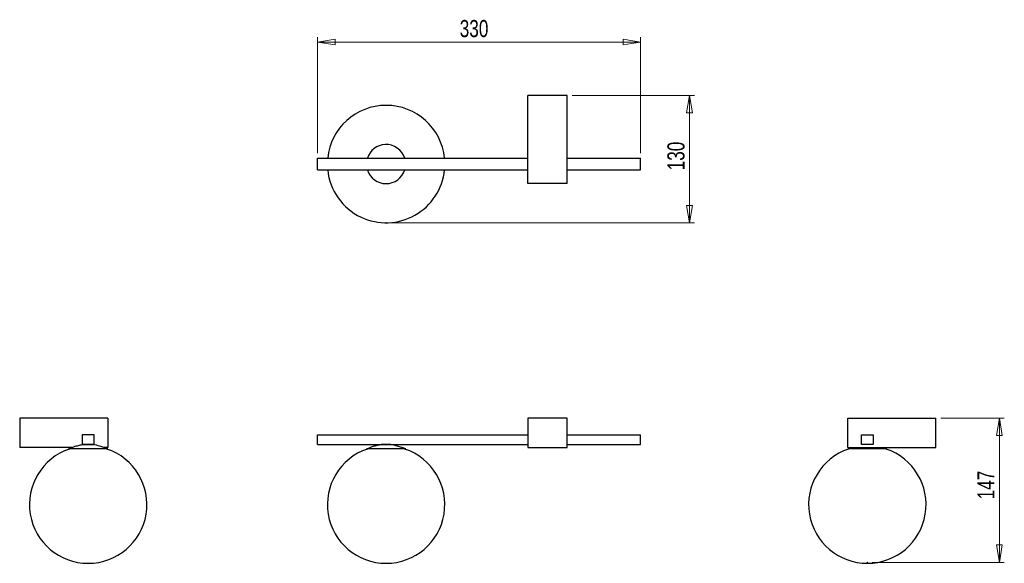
# Model space of a CAD drawing. Header units: millimetres. Extents: x 24 to 225, y 82 to 194.
import ezdxf

# ---------------------------------------------------------------- set-up
doc = ezdxf.new("R2010")
doc.units = ezdxf.units.MM
doc.header["$PDSIZE"] = -1
doc.styles.add('SLDTEXTSTYLE0', font='TXT', dxfattribs={"width": 0.75})
doc.dimstyles.new('SLDDIMSTYLE0', dxfattribs={"dimtxt": 3.5, "dimasz": 3.556, "dimexe": 0, "dimexo": 0.0625, "dimgap": 0.875, "dimtad": 1, "dimdec": 0, "dimlfac": 5, "dimrnd": 1e-09, "dimzin": 12, "dimdsep": 46, "dimtxsty": 'SLDTEXTSTYLE0', "dimblk1": 'CLOSED', "dimblk2": 'CLOSED', "dimsah": 1, "dimcen": 0.09, "dimadec": 0, "dimazin": 3, "dimtfac": 1, "dimtofl": 0, "dimtmove": 0, "dimatfit": 3, "dimldrblk": 'CLOSED', "dimfxl": 0, "dimfrac": 2, "dimtolj": 1, "dimtzin": 12, "dimarcsym": 0})
doc.dimstyles.new('SLDDIMSTYLE1', dxfattribs={"dimtxt": 3.5, "dimasz": 3.556, "dimexe": 0, "dimexo": 0.0625, "dimgap": 0.875, "dimtad": 1, "dimdec": 0, "dimlfac": 5, "dimrnd": 1e-09, "dimzin": 12, "dimdsep": 46, "dimtxsty": 'SLDTEXTSTYLE0', "dimblk1": 'CLOSED', "dimblk2": 'CLOSED', "dimsah": 1, "dimcen": 0.09, "dimadec": 0, "dimazin": 3, "dimtfac": 1, "dimtdec": 0, "dimtofl": 0, "dimtmove": 0, "dimatfit": 3, "dimldrblk": 'CLOSED', "dimfxl": 0, "dimfrac": 2, "dimtolj": 1, "dimtzin": 12, "dimarcsym": 0})

# ---------------------------------------------------------------- blocks, each defined once
blk = doc.blocks.new('_Closed')
at = {"color": 0, "linetype": 'ByBlock', "lineweight": -2}
for p, q in [((-1, 0.166667), (0, 0)), ((-1, 0.166667), (-1, -0.166667)), ((0, 0), (-1, -0.166667)), ((0, 0), (-1, 0))]:
    blk.add_line(p, q, dxfattribs=at)
blk = doc.blocks.new('_D')
at = {"color": 7, "linetype": 'Continuous', "lineweight": 0}
for p, q in [((136.52, 178.01), (161.52, 178.01)), ((160.52, 152.01), (160.52, 178.01)), ((99.52, 152.01), (161.52, 152.01))]:
    blk.add_line(p, q, dxfattribs=at)
at = {"color": 7, "linetype": 'Continuous', "lineweight": 18, "xscale": 3.556, "yscale": 3.556}
for p, rotation in [((160.52, 178.01), 90.0000000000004), ((160.52, 152.01), 270.0000000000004)]:
    blk.add_blockref('_Closed', p, dxfattribs=dict(at, rotation=rotation))
at = {"color": 7, "linetype": 'Continuous', "lineweight": 18, "insert": (156.01, 162.73), "char_height": 3.5, "attachment_point": 1, "rotation": 90, "style": 'SLDTEXTSTYLE0'}
blk.add_mtext('130', dxfattribs=at)
blk = doc.blocks.new('_D_1')
at = {"color": 7, "linetype": 'Continuous', "lineweight": 0}
for p, q in [((84.52, 166.21), (84.52, 189.95)), ((150.52, 166.21), (150.52, 189.95)), ((84.52, 188.95), (150.52, 188.95))]:
    blk.add_line(p, q, dxfattribs=at)
at = {"color": 7, "linetype": 'Continuous', "lineweight": 18, "xscale": 3.556, "yscale": 3.556, "rotation": 180.0000000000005}
blk.add_blockref('_Closed', (84.52, 188.95, 50.9), dxfattribs=at)
at = {"color": 7, "linetype": 'Continuous', "lineweight": 18, "xscale": 3.556, "yscale": 3.556}
blk.add_blockref('_Closed', (150.52, 188.95, 50.9), dxfattribs=at)
at = {"color": 7, "linetype": 'Continuous', "lineweight": 18, "insert": (113.57, 193.46), "char_height": 3.5, "attachment_point": 1, "style": 'SLDTEXTSTYLE0'}
blk.add_mtext('330', dxfattribs=at)
blk = doc.blocks.new('_D_2')
at = {"color": 7, "linetype": 'Continuous', "lineweight": 0}
for p, q in [((211.88, 112.06), (224.87, 112.06)), ((223.87, 82.59), (223.87, 112.06)), ((197.88, 82.59), (224.87, 82.59))]:
    blk.add_line(p, q, dxfattribs=at)
at = {"color": 7, "linetype": 'Continuous', "lineweight": 18, "xscale": 3.556, "yscale": 3.556}
for p, rotation in [((223.87, 112.06), 90.0000000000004), ((223.87, 82.59), 270.0000000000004)]:
    blk.add_blockref('_Closed', p, dxfattribs=dict(at, rotation=rotation))
at = {"color": 7, "linetype": 'Continuous', "lineweight": 18, "insert": (219.36, 95.46), "char_height": 3.5, "attachment_point": 1, "rotation": 90, "style": 'SLDTEXTSTYLE0'}
blk.add_mtext('147', dxfattribs=at)

msp = doc.modelspace()

# ---------------------------------------------------------------- linework, layer by layer
at = {"color": 7, "linetype": 'Continuous', "lineweight": 25}
for p, q in [((127.52, 160.01), (127.52, 178.01)), ((135.52, 178.01), (127.52, 178.01)), ((135.52, 160.01), (135.52, 178.01)), ((84.52, 162.81), (84.52, 165.21)), ((84.52, 165.21), (127.52, 165.21)), ((135.52, 165.21), (150.52, 165.21)), ((150.52, 162.81), (150.52, 165.21)), ((84.52, 162.81), (127.52, 162.81)), ((135.52, 162.81), (150.52, 162.81)), ((135.52, 160.01), (127.52, 160.01)), ((41.63, 112.06), (23.63, 112.06)), ((23.63, 112.06), (23.63, 106.06)), ((41.63, 112.06), (41.63, 106.06)), ((135.52, 112.06), (127.52, 112.06)), ((127.52, 112.06), (127.52, 106.06)), ((135.52, 106.06), (135.52, 112.06)), ((192.88, 106.06), (192.88, 112.06)), ((192.88, 112.06), (210.88, 112.06)), ((210.88, 106.06), (210.88, 112.06)), ((38.83, 108.68), (36.43, 108.68)), ((36.43, 108.68), (36.43, 106.68)), ((38.83, 106.68), (38.83, 108.68)), ((84.52, 106.68), (84.52, 108.68)), ((84.52, 108.68), (127.52, 108.68)), ((135.52, 108.68), (150.52, 108.68)), ((150.52, 106.68), (150.52, 108.68)), ((195.68, 108.68), (198.08, 108.68)), ((195.68, 106.68), (195.68, 108.68)), ((198.08, 108.68), (198.08, 106.68)), ((36.43, 106.68), (38.83, 106.68)), ((84.52, 106.68), (127.52, 106.68)), ((135.52, 106.68), (150.52, 106.68)), ((198.08, 106.68), (195.68, 106.68)), ((34.43, 106.06), (23.63, 106.06)), ((33.64, 105.77), (33.63, 105.77)), ((41.63, 105.77), (33.64, 105.77)), ((36.63, 106.65), (36.63, 106.65)), ((38.63, 106.65), (36.63, 106.65)), ((41.63, 106.06), (40.88, 106.06)), ((102.52, 105.77), (94.52, 105.77)), ((99.52, 106.65), (97.52, 106.65)), ((127.52, 106.06), (135.52, 106.06)), ((193.67, 106.06), (192.88, 105.77)), ((192.88, 106.06), (210.88, 106.06)), ((200.88, 105.77), (192.88, 105.77)), ((200.88, 105.77), (200.13, 106.06))]:
    msp.add_line(p, q, dxfattribs=at)
for centre, radius, start, end in [((98.52, 164.01), 12, 5.7392, 174.2608), ((98.52, 164.01), 4, 92.7625, 162.5424), ((98.52, 164.01), 4, 17.4576, 92.7625), ((98.52, 164.01), 12, 185.7392, 244.7136), ((98.52, 164.01), 12, 244.7136, 354.2608), ((98.52, 164.01), 4, 197.4576, 342.5424), ((37.63, 94.39), 12, 108.6213, 71.3787), ((98.52, 94.39), 12, 108.6213, 71.3787), ((196.88, 94.39), 12, 108.6213, 71.3787)]:
    msp.add_arc(centre, radius, start, end, dxfattribs=at)
for points, knots in [([(36.63, 106.65), (36.34, 106.6), (35.77, 106.49), (34.76, 106.22), (34.06, 105.94), (33.63, 105.77)], [0, 0, 0, 0, 0.279585, 0.558762, 1, 1, 1, 1]), ([(41.63, 105.77), (41.36, 105.88), (40.82, 106.1), (39.82, 106.42), (39.08, 106.56), (38.63, 106.65)], [0, 0, 0, 0, 0.281469, 0.561067, 1, 1, 1, 1]), ([(97.52, 106.65), (97.24, 106.6), (96.66, 106.49), (95.65, 106.22), (94.95, 105.94), (94.52, 105.77)], [0, 0, 0, 0, 0.279585, 0.558762, 1, 1, 1, 1]), ([(102.52, 105.77), (102.25, 105.88), (101.71, 106.1), (100.71, 106.42), (99.97, 106.56), (99.52, 106.65)], [0, 0, 0, 0, 0.281469, 0.561067, 1, 1, 1, 1])]:
    msp.add_open_spline(points, degree=3, knots=knots, dxfattribs=at)
at = {"color": 7, "linetype": 'Continuous', "lineweight": 0}
for p in [(98.52, 152.01), (196.88, 82.59)]:
    msp.add_point(p, dxfattribs=at)

# ---------------------------------------------------------------- dimensions: what is measured, and where the dimension line sits
at = {"color": 7, "linetype": 'Continuous', "lineweight": 18}
for base, p1, p2, angle, dimstyle, picture, middle in [((150.52, 188.95), (84.52, 165.21), (150.52, 165.21), 0, 'SLDDIMSTYLE1', '_D_1', (117.45, 188.95)), ((160.52, 178.01), (98.52, 152.01), (135.52, 178.01), 90, 'SLDDIMSTYLE0', '_D', (160.52, 166.61)), ((223.87, 112.06), (196.88, 82.59), (210.88, 112.06), 90, 'SLDDIMSTYLE1', '_D_2', (223.87, 99.34))]:
    dim = msp.add_linear_dim(base=base, p1=p1, p2=p2, angle=angle, dimstyle=dimstyle, dxfattribs=at)
    dim.commit()
    dim.dimension.update_dxf_attribs({"geometry": picture, "text_midpoint": middle, "dimtype": 160})

doc.saveas('drawing.dxf')
